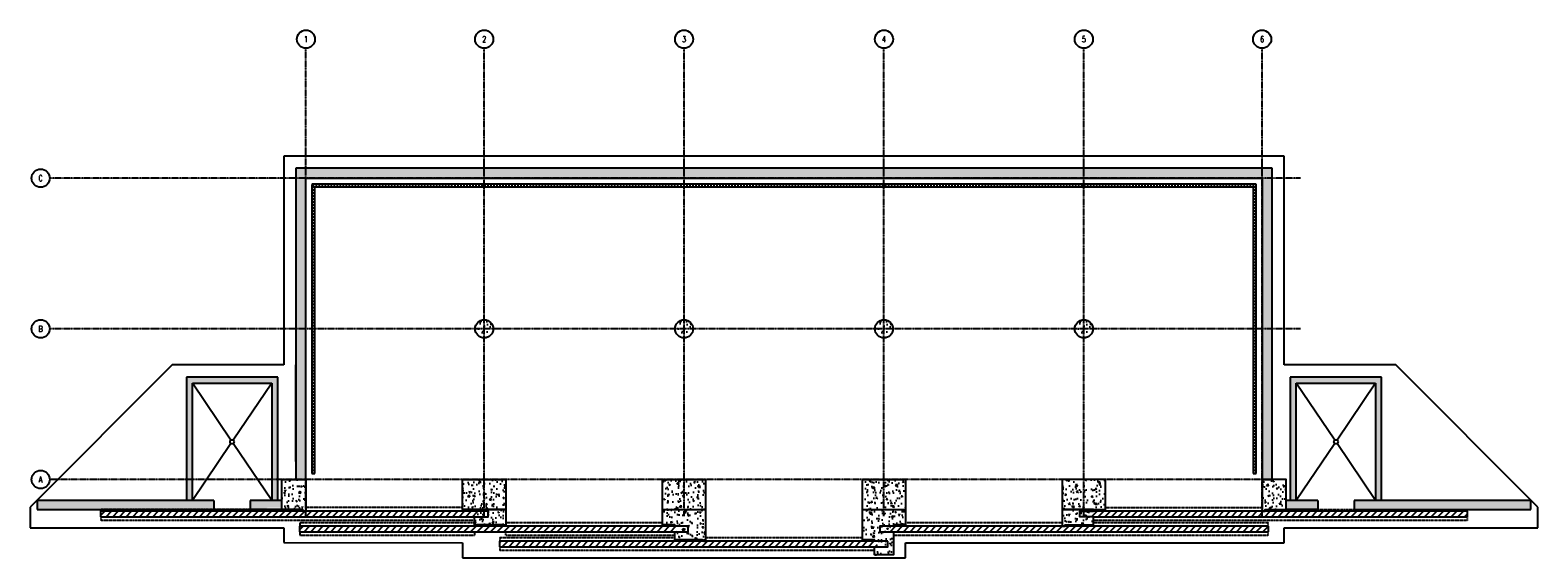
# Model space of a CAD drawing. Header units: inches. Extents: x -300 to 2702, y 737 to 1788.
import ezdxf

# ---------------------------------------------------------------- set-up
doc = ezdxf.new("R2010")
doc.units = ezdxf.units.IN
doc.header["$MEASUREMENT"] = 0
for name, pattern in [('CENTER2', [1.125, 0.75, -0.125, 0.125, -0.125]), ('Dash', [0.25, 0.125, -0.125]), ('Grid Line 1_2_', [0.875, 0.5, -0.125, 0.125, -0.125]), ('HIDDEN', [0.375, 0.25, -0.125])]:
    doc.linetypes.add(name, pattern=pattern)
for name, color, linetype in [('A-DETL-MEDM', 3, 'Continuous'), ('A-DETL-THIN', 1, 'Continuous'), ('A-FLOR', 173, 'Continuous'), ('A-FLOR-HDLN', 3, 'Dash'), ('A-WALL', 4, 'Continuous'), ('A-WALL-PATT', 8, 'Continuous'), ('S-COLS', 53, 'Continuous'), ('S-DOOR-TRNCH', 173, 'Continuous'), ('S-GRID', 1, 'CENTER2'), ('S-GRID-IDEN', 1, 'Continuous')]:
    doc.layers.add(name, color=color, linetype=linetype)
doc.layers.add('G-ANNO-NPLT', color=140, linetype='Continuous', plot=False)
doc.layers.add('S-DOOR-HTCH', color=9, linetype='Continuous', true_color=0x808080)
doc.layers.add('S-DOOR-OTLN', color=9, linetype='HIDDEN', true_color=0x808080)
doc.styles.add('Annotative', font='romans.shx', dxfattribs={"width": 0.8, "height": 0.125})
pattern_1 = [(50, (0, 0), (28.6904, -2.51009), [3, -33]), (355, (0, 0), (-5.55005, 30.0877), [2.4, -26.4]), (100.4514, (2.39, -0.21), (23.14035, 27.5776), [2.5496, -28.0457]), (46.1842, (0, 8), (42.68965, -6.62077), [4.5, -49.5]), (96.6356, (3.557, 7.45), (37.3865, 38.96474), [3.8244, -42.06855]), (351.1842, (0, 8), (37.3865, 38.96474), [3.6, -39.6]), (21, (4, 6), (23.87628, -16.10476), [3, -33]), (326, (4, 6), (9.7326, 29.006), [2.4, -26.4]), (71.4514, (5.99, 4.658), (33.6089, 12.90125), [2.5496, -28.0457]), (37.5, (0, 0), (0.486394, 13.315754), [0, -26.08, 0, -26.8, 0, -26.5]), (7.5, (0, 0), (10.52278, 15.77647), [0, -15.28, 0, -25.48, 0, -10.1]), (327.5, (-8.92, 0), (21.352897, -0.902195), [0, -10, 0, -31.2, 0, -41.4]), (317.5, (-12.92, 0), (23.32745, 4.0042), [0, -13, 0, -20.72, 0, -29.4])]
pattern_2 = [(50, (0, 0), (7.172602, -0.627521), [0.75, -8.25]), (355, (0, 0), (-1.387513, 7.52192), [0.6, -6.6]), (100.45144, (0.598, -0.052), (5.78509, 6.8944), [0.6374, -7.01142]), (46.1842, (0, 2), (10.672413, -1.65519), [1.125, -12.375]), (96.6356, (0.889, 1.862), (9.34662, 9.74119), [0.9561, -10.51714]), (351.1842, (0, 2), (9.34662, 9.74119), [0.9, -9.9]), (21, (1, 1.5), (5.96907, -4.02619), [0.75, -8.25]), (326, (1, 1.5), (2.433153, 7.2515), [0.6, -6.6]), (71.45144, (1.4974, 1.1645), (8.402224, 3.22531), [0.6374, -7.01142]), (37.5, (0, 0), (0.1215986, 3.3289385), [0, -6.52, 0, -6.7, 0, -6.625]), (7.5, (0, 0), (2.630695, 3.944117), [0, -3.82, 0, -6.37, 0, -2.525]), (327.5, (-2.23, 0), (5.3382244, -0.2255487), [0, -2.5, 0, -7.8, 0, -10.35]), (317.5, (-3.23, 0), (5.831862, 1.00105), [0, -3.25, 0, -5.18, 0, -7.35])]
pattern_3 = [(90, (0, 0), (-6, 4e-16), [])]
pattern_4 = [(0, (0, 0), (0, 6), [])]

# ---------------------------------------------------------------- blocks, each defined once
blk = doc.blocks.new('Grid - Circle 3_8_-570341-00_SP_Foundation Plan-TO FDN_DOC')
at = {"layer": 'S-GRID-IDEN'}
blk.add_circle((0, 0), 0.188, dxfattribs=at)
blk = doc.blocks.new('A$C53388742')
at = {"layer": 'A-WALL-PATT', "lineweight": -3}
h = blk.add_hatch(dxfattribs=at)
h.set_pattern_fill('FP_1', color=256, style=0, pattern_type=2)
h.set_pattern_definition(pattern_3)
h.paths.add_polyline_path([(261.1, 1475.2), (1201.1, 1475.2), (1201.1, 1481.2), (261.1, 1481.2)])
h = blk.add_hatch(dxfattribs=at)
h.set_pattern_fill('FP_2', color=256, style=0, pattern_type=2)
h.set_pattern_definition(pattern_4)
h.paths.add_polyline_path([(267.1, 905.2), (267.1, 1475.2), (261.1, 1475.2), (261.1, 905.2)])
h = blk.add_hatch(dxfattribs=at)
h.set_pattern_fill('FP_1', color=256, style=0, pattern_type=2)
h.set_pattern_definition(pattern_3)
h.paths.add_polyline_path([(2141.1, 1475.2), (2141.1, 1481.2), (1201.1, 1481.2), (1201.1, 1475.2), (1223.6, 1475.2)])
h = blk.add_hatch(dxfattribs=at)
h.set_pattern_fill('FP_2', color=256, style=0, pattern_type=2)
h.set_pattern_definition(pattern_4)
h.paths.add_polyline_path([(2141.1, 905.2), (2141.1, 1475.2), (2135.1, 1475.2), (2135.1, 905.2)])
for p, q in [((2141.1, 1481.2), (261.1, 1481.2)), ((261.1, 1480.9), (261.1, 905)), ((2141.1, 1475.2), (261.1, 1475.2)), ((267.1, 905.2), (267.1, 1475.2)), ((2135.1, 1475.2), (2135.1, 905.2)), ((2141.1, 905.2), (2141.1, 1481.2)), ((261.1, 905.2), (267.1, 905.2)), ((2135.1, 905.2), (2141.1, 905.2))]:
    blk.add_line(p, q, dxfattribs=at)

msp = doc.modelspace()

# ---------------------------------------------------------------- hatches: boundary and pattern name
at = {"layer": 'A-WALL-PATT', "lineweight": -3}
h = msp.add_hatch(dxfattribs=at)
h.set_pattern_fill('AR-CONC', color=8, scale=4, style=0)
h.set_pattern_definition([(50, (197.95, 842.81), (28.6904, -2.51009), [3, -33]), (355, (197.95, 842.81), (-5.55005, 30.0877), [2.4, -26.4]), (100.4514, (200.342, 842.6), (23.14035, 27.5776), [2.5496, -28.0457]), (46.1842, (197.95, 850.81), (42.68965, -6.62077), [4.5, -49.5]), (96.6356, (201.51, 850.26), (37.3865, 38.96474), [3.8244, -42.06855]), (351.1842, (197.95, 850.81), (37.3865, 38.96474), [3.6, -39.6]), (21, (201.95, 848.81), (23.87628, -16.10476), [3, -33]), (326, (201.95, 848.81), (9.7326, 29.006), [2.4, -26.4]), (71.4514, (203.94, 847.468), (33.6089, 12.90125), [2.5496, -28.0457]), (37.5, (197.951, 842.81), (0.486394, 13.315754), [0, -26.08, 0, -26.8, 0, -26.5]), (7.5, (197.951, 842.81), (10.52278, 15.77647), [0, -15.28, 0, -25.48, 0, -10.1]), (327.5, (189.031, 842.81), (21.352897, -0.902195), [0, -10, 0, -31.2, 0, -41.4]), (317.5, (185.031, 842.81), (23.32745, 4.0042), [0, -13, 0, -20.72, 0, -29.4])])
h.paths.add_polyline_path([(201.1, 851.2), (138.1, 851.2), (138.1, 833.2), (171.1, 833.2), (171.1, 836.2), (172.6, 836.2), (172.6, 837.2), (199.6, 837.2), (199.6, 836.2), (201.1, 836.2)])
h.paths.add_polyline_path([(193.1, 861.6), (181.1, 861.6), (181.1, 851.2), (193.1, 851.2)])
h.paths.add_polyline_path([(193.1, 893.2), (181.1, 893.2), (181.1, 861.6), (193.1, 861.6)])
h.paths.add_polyline_path([(193.1, 1097.2), (11.1, 1097.2), (11.1, 893.2), (23.1, 893.2), (23.1, 1085.2), (181.1, 1085.2), (181.1, 893.2), (193.1, 893.2)])
h.paths.add_polyline_path([(23.1, 893.2), (11.1, 893.2), (11.1, 861.6), (23.1, 861.6)])
h.paths.add_polyline_path([(23.1, 861.6), (11.1, 861.6), (11.1, 851.2), (23.1, 851.2)])
h.paths.add_polyline_path([(66.1, 851.2), (11.1, 851.2), (-159.1, 851.2), (-159.1, 833.2), (66.1, 833.2)])
edge = h.paths.add_edge_path()
edge.add_line((-159.1, 851.2), (-197.9, 851.2))
edge.add_arc((-186, 849.6), 12, 172.4149, 180)
edge.add_line((-198, 849.6), (-198, 833.2))
edge.add_line((-198, 833.2), (-159.1, 833.2))
edge.add_line((-159.1, 833.2), (-159.1, 851.2))
edge = h.paths.add_edge_path()
edge.add_arc((-186, 849.6), 12, 172.4149, 180, ccw=False)
edge.add_line((-197.9, 851.2), (-285.9, 851.2))
edge.add_line((-285.9, 851.2), (-285.9, 833.2))
edge.add_line((-285.9, 833.2), (-198, 833.2))
edge.add_line((-198, 833.2), (-198, 849.6))
h.paths.add_polyline_path([(2264.1, 851.2), (2201.1, 851.2), (2201.1, 833), (2264.1, 833)])
h.paths.add_polyline_path([(2221.1, 1085.2), (2379.1, 1085.2), (2379.1, 851.2), (2391.1, 851.2), (2391.1, 1097.2), (2209.1, 1097.2), (2209.1, 851.2), (2221.1, 851.2)])
h.paths.add_polyline_path([(2650.9, 851.2), (2336.1, 851.2), (2336.1, 833.2), (2650.9, 833.2)])
h.paths.add_polyline_path([(2688.1, 851.2), (2650.5, 851.2), (2650.5, 849.4), (2650.7, 846.4), (2650.9, 840.4), (2650.5, 837.4), (2650.5, 833.2), (2688.1, 833.2)])
h.paths.add_polyline_path([(2173.1, 1513.2), (229, 1513.2), (229, 1132.5), (229, 947.2), (249.1, 947.2), (249.1, 1132.5), (249.1, 1493.2), (2153.1, 1493.2), (2153.1, 947.2), (2173.1, 947.2), (2173.1, 1121.2)])
h.paths.add_polyline_path([(249.1, 947.2), (229, 947.2), (229, 929.2), (229, 893.2), (249.1, 893.2)])
h.paths.add_polyline_path([(2173.1, 947.2), (2153.1, 947.2), (2153.1, 893.2), (2173.1, 893.2)])
h = msp.add_hatch(dxfattribs=at)
h.set_pattern_fill('AR-CONC', color=8, scale=4, style=0)
h.set_pattern_definition([(50, (-1194, 2e-12), (28.6904, -2.51009), [3, -33]), (355, (-1194, 2e-12), (-5.55005, 30.0877), [2.4, -26.4]), (100.4514, (-1191.61, -0.21), (23.14035, 27.5776), [2.5496, -28.0457]), (46.1842, (-1194, 8), (42.68965, -6.62077), [4.5, -49.5]), (96.6356, (-1190.443, 7.45), (37.3865, 38.96474), [3.8244, -42.06855]), (351.1842, (-1194, 8), (37.3865, 38.9647), [3.6, -39.6]), (21, (-1190, 6), (23.87628, -16.10476), [3, -33]), (326, (-1190, 6), (9.7326, 29.006), [2.4, -26.4]), (71.4514, (-1188.01, 4.658), (33.6089, 12.90125), [2.5496, -28.0457]), (37.5, (-1194, 2e-12), (0.486394, 13.315754), [0, -26.08, 0, -26.8, 0, -26.5]), (7.5, (-1194, 2e-12), (10.52278, 15.77647), [0, -15.28, 0, -25.48, 0, -10.1]), (327.5, (-1202.92, 2e-12), (21.3529, -0.902195), [0, -10, 0, -31.2, 0, -41.4]), (317.5, (-1206.92, 2e-12), (23.32745, 4.0042), [0, -13, 0, -20.72, 0, -29.4])])
edge = h.paths.add_edge_path()
edge.add_arc((604.1, 1193.2), 18, 0, 360)
h = msp.add_hatch(dxfattribs=at)
h.set_pattern_fill('AR-CONC', color=8, scale=4, style=0)
h.set_pattern_definition([(50, (-796, 1e-12), (28.6904, -2.51009), [3, -33]), (355, (-796, 1e-12), (-5.55005, 30.0877), [2.4, -26.4]), (100.4514, (-793.61, -0.21), (23.14035, 27.5776), [2.5496, -28.0457]), (46.1842, (-796, 8), (42.68965, -6.62077), [4.5, -49.5]), (96.6356, (-792.443, 7.45), (37.3865, 38.96474), [3.8244, -42.06855]), (351.1842, (-796, 8), (37.3865, 38.9647), [3.6, -39.6]), (21, (-792, 6), (23.87628, -16.10476), [3, -33]), (326, (-792, 6), (9.7326, 29.006), [2.4, -26.4]), (71.4514, (-790.01, 4.658), (33.6089, 12.90125), [2.5496, -28.0457]), (37.5, (-796, 1e-12), (0.486394, 13.315754), [0, -26.08, 0, -26.8, 0, -26.5]), (7.5, (-796, 1e-12), (10.52278, 15.77647), [0, -15.28, 0, -25.48, 0, -10.1]), (327.5, (-804.92, 1e-12), (21.3529, -0.902195), [0, -10, 0, -31.2, 0, -41.4]), (317.5, (-808.92, 1e-12), (23.32745, 4.0042), [0, -13, 0, -20.72, 0, -29.4])])
edge = h.paths.add_edge_path()
edge.add_arc((1002.1, 1193.2), 18, 0, 360)
h = msp.add_hatch(dxfattribs=at)
h.set_pattern_fill('AR-CONC', color=8, scale=4, style=0)
h.set_pattern_definition([(50, (-398, 9e-13), (28.6904, -2.51009), [3, -33]), (355, (-398, 9e-13), (-5.55005, 30.0877), [2.4, -26.4]), (100.4514, (-395.61, -0.21), (23.14035, 27.5776), [2.5496, -28.0457]), (46.1842, (-398, 8), (42.68965, -6.62077), [4.5, -49.5]), (96.6356, (-394.443, 7.45), (37.3865, 38.96474), [3.8244, -42.06855]), (351.1842, (-398, 8), (37.3865, 38.9647), [3.6, -39.6]), (21, (-394, 6), (23.87628, -16.10476), [3, -33]), (326, (-394, 6), (9.7326, 29.006), [2.4, -26.4]), (71.4514, (-392.01, 4.658), (33.6089, 12.90125), [2.5496, -28.0457]), (37.5, (-398, 9e-13), (0.486394, 13.315754), [0, -26.08, 0, -26.8, 0, -26.5]), (7.5, (-398, 9e-13), (10.52278, 15.77647), [0, -15.28, 0, -25.48, 0, -10.1]), (327.5, (-406.92, 9e-13), (21.3529, -0.902195), [0, -10, 0, -31.2, 0, -41.4]), (317.5, (-410.92, 9e-13), (23.32745, 4.0042), [0, -13, 0, -20.72, 0, -29.4])])
edge = h.paths.add_edge_path()
edge.add_arc((1400.1, 1193.2), 18, 0, 360)
h = msp.add_hatch(dxfattribs=at)
h.set_pattern_fill('AR-CONC', color=8, scale=4, style=0)
h.set_pattern_definition(pattern_1)
edge = h.paths.add_edge_path()
edge.add_arc((1798.1, 1193.2), 18, 0, 360)
h = msp.add_hatch(dxfattribs=at)
h.set_pattern_fill('AR-CONC', color=8, scale=4, style=0)
h.paths.add_polyline_path([(204.1, 833.2), (249.1, 833.2), (249.1, 893.2), (201.1, 893.2), (201.1, 833.2)])
h = msp.add_hatch(dxfattribs=at)
h.set_pattern_fill('AR-CONC', color=8, scale=4, style=0)
h.paths.add_polyline_path([(647.1, 833.2), (647.1, 893.2), (561.1, 893.2), (561.1, 833.2), (609.9, 833.2)])
h = msp.add_hatch(dxfattribs=at)
h.set_pattern_fill('AR-CONC', color=8, scale=4, style=0)
h.paths.add_polyline_path([(1045.1, 833.2), (1045.1, 893.2), (959.1, 893.2), (959.1, 833.2)])
at = {"layer": 'A-WALL-PATT', "linetype": 'Continuous', "lineweight": -3}
h = msp.add_hatch(dxfattribs=at)
h.set_pattern_fill('AR-CONC', color=8, scale=4, angle=90, style=0)
h.paths.add_polyline_path([(1357.1, 833.2), (1443.1, 833.2), (1443.1, 893.2), (1357.1, 893.2)])
h = msp.add_hatch(dxfattribs=at)
h.set_pattern_fill('AR-CONC', color=8, scale=4, angle=90, style=0)
h.set_pattern_definition([(140, (0, 0), (2.51009, 28.6904), [3, -33]), (85, (0, 0), (-30.0877, -5.55005), [2.4, -26.4]), (190.4514, (0.21, 2.39), (-27.5776, 23.14035), [2.5496, -28.0457]), (136.1842, (-8, -1e-14), (6.6208, 42.68965), [4.5, -49.5]), (186.6356, (-7.45, 3.557), (-38.96474, 37.3865), [3.8244, -42.06855]), (81.1842, (-8, -1e-14), (-38.9647, 37.3865), [3.6, -39.6]), (111, (-6, 4), (16.10476, 23.87628), [3, -33]), (56, (-6, 4), (-29.006, 9.7326), [2.4, -26.4]), (161.4514, (-4.658, 5.99), (-12.90125, 33.6089), [2.5496, -28.0457]), (127.5, (0, 0), (-13.315754, 0.486394), [0, -26.08, 0, -26.8, 0, -26.5]), (97.5, (0, 0), (-15.77647, 10.52278), [0, -15.28, 0, -25.48, 0, -10.1]), (57.5, (1e-14, -8.92), (0.902195, 21.3529), [0, -10, 0, -31.2, 0, -41.4]), (47.5, (2e-14, -12.92), (-4.0042, 23.32745), [0, -13, 0, -20.72, 0, -29.4])])
h.paths.add_polyline_path([(1755.1, 833.2), (1841.1, 833.2), (1841.1, 893.2), (1755.1, 893.2)])
at = {"layer": 'A-WALL-PATT', "lineweight": -3}
h = msp.add_hatch(dxfattribs=at)
h.set_pattern_fill('AR-CONC', color=8, scale=4, style=0)
h.set_pattern_definition(pattern_1)
h.paths.add_polyline_path([(2153.1, 833.2), (2165.1, 833.2), (2201.1, 833), (2201.1, 845.2), (2201.1, 893.2), (2153.1, 893.2), (2153.1, 837.4)])
h = msp.add_hatch(dxfattribs=at)
h.set_pattern_fill('AR-CONC', color=256, scale=4, style=0)
h.paths.add_polyline_path([(567.1, 830.2), (567.1, 833.2), (561.1, 833.2), (561.1, 830.2)])
h = msp.add_hatch(dxfattribs=at)
h.set_pattern_fill('AR-CONC', color=8, scale=4, style=0)
h.paths.add_polyline_path([(591.1, 803.2), (591.1, 819.2), (585.1, 819.2), (585.1, 803.2)])
h = msp.add_hatch(dxfattribs=at)
h.set_pattern_fill('AR-CONC', color=8, scale=4, style=0)
h.paths.add_polyline_path([(641.1, 803.2), (647.1, 803.2), (647.1, 833.2), (591.1, 833.2), (591.1, 803.2), (609.9, 803.2)])
h = msp.add_hatch(dxfattribs=at)
h.set_pattern_fill('AR-CONC', color=8, scale=4, style=0)
h.paths.add_polyline_path([(1045.1, 803.2), (1045.1, 833.2), (959.1, 833.2), (959.1, 803.2), (989.1, 803.2)])
h = msp.add_hatch(dxfattribs=at)
h.set_pattern_fill('AR-CONC', color=8, scale=4, style=0)
h.paths.add_polyline_path([(1437.1, 803.2), (1443.1, 803.2), (1443.1, 833.2), (1357.1, 833.2), (1357.1, 803.2), (1413.1, 803.2)])
h = msp.add_hatch(dxfattribs=at)
h.set_pattern_fill('AR-CONC', color=8, scale=4, style=0)
h.paths.add_polyline_path([(1811.1, 803.2), (1811.1, 833.2), (1755.1, 833.2), (1755.1, 803.2), (1761.1, 803.2)])
h = msp.add_hatch(dxfattribs=at)
h.set_pattern_fill('AR-CONC', color=8, scale=5, style=0)
h.paths.add_polyline_path([(1817.1, 803.2), (1817.1, 819.2), (1811.1, 819.2), (1811.1, 803.2)])
h = msp.add_hatch(dxfattribs=at)
h.set_pattern_fill('AR-CONC', color=8, style=0)
h.set_pattern_definition(pattern_2)
h.paths.add_polyline_path([(647.1, 800.2), (647.1, 803.2), (641.1, 803.2), (641.1, 800.2)])
h = msp.add_hatch(dxfattribs=at)
h.set_pattern_fill('AR-CONC', color=256, scale=5, style=0)
h.paths.add_polyline_path([(989.1, 773.2), (989.1, 789.2), (983.1, 789.2), (983.1, 773.2)])
h = msp.add_hatch(dxfattribs=at)
h.set_pattern_fill('AR-CONC', color=8, scale=4, style=0)
h.paths.add_polyline_path([(989.1, 773.2), (1045.1, 773.2), (1045.1, 803.2), (989.1, 803.2), (989.1, 777.1)])
h = msp.add_hatch(dxfattribs=at)
h.set_pattern_fill('AR-CONC', color=8, scale=4, style=0)
h.paths.add_polyline_path([(1357.1, 773.2), (1387.1, 773.2), (1387.1, 789.2), (1413.1, 789.2), (1413.1, 803.2), (1357.1, 803.2), (1357.1, 777.1)])
h = msp.add_hatch(dxfattribs=at)
h.set_pattern_fill('AR-CONC', color=8, scale=4, style=0)
h.paths.add_polyline_path([(1419.1, 743.2), (1419.1, 789.2), (1387.1, 789.2), (1387.1, 743.2)])
h = msp.add_hatch(dxfattribs=at)
h.set_pattern_fill('AR-CONC', color=256, scale=5, style=0)
h.paths.add_polyline_path([(1761.1, 800.2), (1761.1, 803.2), (1755.1, 803.2), (1755.1, 800.2)])
h = msp.add_hatch(dxfattribs=at)
h.set_pattern_fill('AR-CONC', color=8, style=0)
h.set_pattern_definition(pattern_2)
h.paths.add_polyline_path([(1045.1, 770.2), (1045.1, 773.2), (1039.1, 773.2), (1039.1, 770.2)])
h = msp.add_hatch(dxfattribs=at)
h.set_pattern_fill('AR-CONC', color=256, scale=4, style=0)
h.paths.add_polyline_path([(1363.1, 770.2), (1363.1, 773.2), (1357.1, 773.2), (1357.1, 770.2)])
h = msp.add_hatch(dxfattribs=at)
h.set_pattern_fill('AR-CONC', color=8, scale=4, style=0)
h.paths.add_polyline_path([(1387.1, 743.2), (1387.1, 759.2), (1381.1, 759.2), (1381.1, 743.2)])
at = {"layer": 'S-DOOR-HTCH'}
h = msp.add_hatch(dxfattribs=at)
h.set_pattern_fill('ANSI31', color=256, scale=75)
h.paths.add_polyline_path([(-158.9, 830.2), (591.1, 830.2), (591.1, 819.2), (-158.9, 819.2)])
h = msp.add_hatch(dxfattribs=at)
h.set_pattern_fill('ANSI31', color=256, scale=75)
h.paths.add_polyline_path([(1811.1, 830.2), (2561.1, 830.2), (2561.1, 819.2), (1811.1, 819.2)])
h = msp.add_hatch(dxfattribs=at)
h.set_pattern_fill('ANSI31', color=256, scale=75)
h.paths.add_polyline_path([(237.1, 800.2), (989.1, 800.2), (989.1, 789.2), (237.1, 789.2)])
h = msp.add_hatch(dxfattribs=at)
h.set_pattern_fill('ANSI31', color=256, scale=75)
h.paths.add_polyline_path([(1413.1, 800.2), (2165.1, 800.2), (2165.1, 789.2), (1413.1, 789.2)])
h = msp.add_hatch(dxfattribs=at)
h.set_pattern_fill('ANSI31', color=256, scale=75)
h.paths.add_polyline_path([(635.1, 770.2), (1387.1, 770.2), (1387.1, 759.2), (635.1, 759.2)])

# ---------------------------------------------------------------- linework, layer by layer
at = {"layer": 'A-DETL-MEDM'}
for centre in [(102.1, 968.2), (2300.1, 968.2)]:
    msp.add_circle(centre, 4.06, dxfattribs=at)
at = {"layer": 'A-DETL-THIN', "lineweight": -3}
for p, q in [((229, 929.2), (229, 1121.2)), ((2173.1, 929.2), (2173.1, 1121.2)), ((19.1, 851.2), (-176.8, 851.2))]:
    msp.add_line(p, q, dxfattribs=at)
at = {"layer": 'A-DETL-THIN'}
for p, q in [((99.8, 971.6), (23.1, 1085.2)), ((181.1, 1085.2), (104.4, 971.6)), ((2297.8, 971.6), (2221.1, 1085.2)), ((2379.1, 1085.2), (2302.4, 971.6)), ((99.8, 964.8), (23.1, 851.2)), ((181.1, 851.2), (104.4, 964.8)), ((2297.8, 964.8), (2221.1, 851.2)), ((2379.1, 851.2), (2302.4, 964.8))]:
    msp.add_line(p, q, dxfattribs=at)
at = {"layer": 'A-FLOR', "lineweight": -3}
for p, q in [((2197.1, 1537.2), (205, 1537.2)), ((205, 1537.2), (205, 1121.2)), ((2197.1, 1121.2), (2197.1, 1537.2)), ((-16.9, 1121.2), (-299.9, 838.2)), ((205, 1121.2), (-16.9, 1121.2)), ((2419.1, 1121.2), (2197.1, 1121.2)), ((2702.1, 838.2), (2419.1, 1121.2)), ((-299.9, 838.2), (-299.9, 797.2)), ((2702.1, 797.2), (2702.1, 838.2)), ((-299.9, 797.2), (205, 797.2)), ((205, 797.2), (205, 767.6)), ((2197.1, 797.2), (2702.1, 797.2)), ((2197.1, 767.2), (2197.1, 797.2)), ((205, 767.6), (561.1, 767.2)), ((561.1, 767.2), (561.1, 737.2)), ((1443.1, 737.2), (1443.1, 767.2)), ((1443.1, 767.2), (2197.1, 767.2)), ((561.1, 737.2), (1443.1, 737.2))]:
    msp.add_line(p, q, dxfattribs=at)
at = {"layer": 'A-FLOR-HDLN', "lineweight": -3}
for p, q in [((-158.9, 833.2), (-158.9, 833.2)), ((2201.1, 833.2), (2201.1, 833))]:
    msp.add_line(p, q, dxfattribs=at)
at = {"layer": 'A-WALL', "lineweight": -3}
for p, q in [((2173.1, 1513.2), (229, 1513.2)), ((229, 1513.2), (229, 1132.5)), ((2173.1, 893.2), (2173.1, 1513.2)), ((249.1, 1493.2), (2153.1, 1493.2)), ((249.1, 1132.5), (249.1, 1493.2)), ((2153.1, 1493.2), (2153.1, 893.2)), ((229, 1132.5), (229, 893.2)), ((249.1, 893.2), (249.1, 1132.5)), ((193.1, 1097.2), (11.1, 1097.2)), ((11.1, 1097.2), (11.1, 851.2)), ((23.1, 1085.2), (181.1, 1085.2)), ((23.1, 851.2), (23.1, 1085.2)), ((181.1, 1085.2), (181.1, 851.2)), ((193.1, 851.2), (193.1, 1097.2)), ((2391.1, 1097.2), (2209.1, 1097.2)), ((2209.1, 1097.2), (2209.1, 851.2)), ((2221.1, 1085.2), (2379.1, 1085.2)), ((2221.1, 851.2), (2221.1, 1085.2)), ((2379.1, 1085.2), (2379.1, 851.2)), ((2391.1, 851.2), (2391.1, 1097.2)), ((66.1, 851.2), (-285.9, 851.2)), ((11.1, 851.2), (-285.9, 851.2)), ((-285.9, 851.2), (-285.9, 833.2)), ((-285.9, 845.2), (-285.9, 833.2)), ((66.1, 851.2), (11.1, 851.2)), ((66.1, 851.2), (66.1, 833.2)), ((201.1, 851.2), (138.1, 851.2)), ((138.1, 851.2), (138.1, 833.2)), ((2264.1, 851.2), (2201.1, 851.2)), ((2264.1, 851.2), (2264.1, 833.2)), ((2688.1, 851.2), (2336.1, 851.2)), ((2336.1, 851.2), (2336.1, 833.2)), ((2688.1, 833.2), (2688.1, 851.2)), ((-285.9, 833.2), (168.1, 833.2)), ((-285.9, 833.2), (66.1, 833.2)), ((201.1, 833.2), (138.1, 833.2)), ((2264.1, 833.2), (2201.1, 833.2)), ((2336.1, 833.2), (2688.1, 833.2))]:
    msp.add_line(p, q, dxfattribs=at)
at = {"layer": 'G-ANNO-NPLT'}
msp.add_line((2153.1, 893.2), (2173.1, 893.2), dxfattribs=at)
at = {"layer": 'S-COLS', "lineweight": -3}
for p, q in [((959.1, 833.2), (1045.1, 833.2)), ((1357.1, 833.2), (1443.1, 833.2))]:
    msp.add_line(p, q, dxfattribs=at)
for points in [[(201.1, 893.2), (249.1, 893.2), (249.1, 830.2), (243.1, 830.2), (243.1, 833.2), (201.1, 833.2)], [(647.1, 893.2), (647.1, 800.2), (641.1, 800.2), (641.1, 803.2), (585.1, 803.2), (585.1, 819.2), (612.2, 819.2), (612.2, 830.2), (585.1, 830.2), (585.1, 833.2), (647.1, 833.2), (561.1, 833.2), (561.1, 893.2)], [(1045.1, 893.2), (1045.1, 770.2), (1039.1, 770.2), (1039.1, 773.2), (983.6, 773.2), (983.6, 789.2), (1010.2, 789.2), (1010.2, 800.2), (983.6, 800.2), (983.6, 803.2), (959.1, 803.2), (959.1, 893.2)], [(1407.6, 770.2), (1381.1, 770.2), (1381.1, 773.2), (1357.1, 773.2), (1357.1, 893.2), (1443.1, 893.2), (1443.1, 803.2), (1419.1, 803.2), (1419.1, 800.2), (1392, 800.2), (1392, 789.2), (1419.1, 789.2), (1419.1, 743.2), (1381.1, 743.2), (1381.1, 759.2), (1407.6, 759.2)], [(1755.1, 893.2), (1755.1, 800.2), (1761.1, 800.2), (1761.1, 803.2), (1817.1, 803.2), (1817.1, 819.2), (1789.9, 819.2), (1789.9, 830.2), (1817.1, 830.2), (1817.1, 833.2), (1755.1, 833.2), (1841.1, 833.2), (1841.1, 893.2)], [(2153.1, 830.2), (2159.1, 830.2), (2159.1, 833.2), (2201.1, 833.2), (2201.1, 893.2), (2153.1, 893.2)]]:
    msp.add_lwpolyline(points, close=True, dxfattribs=at)
at = {"layer": 'S-COLS'}
for centre in [(604.1, 1193.2), (1002.1, 1193.2), (1400.1, 1193.2), (1798.1, 1193.2)]:
    msp.add_circle(centre, 18, dxfattribs=at)
at = {"layer": 'S-DOOR-OTLN', "linetype": 'Dash'}
for p, q in [((-158.9, 830.2), (-158.9, 833.2)), ((-158.9, 819.2), (-158.9, 811.7)), ((2561.1, 830.2), (2561.1, 833.2)), ((2561.1, 819.2), (2561.1, 811.7)), ((237.1, 807.7), (237.1, 800.2)), ((237.1, 789.2), (237.1, 781.7)), ((585.1, 789.2), (585.1, 781.7)), ((2165.1, 800.2), (2165.1, 807.7)), ((2165.1, 781.7), (2165.1, 789.2)), ((635.1, 777.7), (635.1, 770.2)), ((635.1, 759.2), (635.1, 751.7))]:
    msp.add_line(p, q, dxfattribs=at)
at = {"layer": 'S-DOOR-OTLN', "lineweight": -3}
for p, q in [((585.1, 811.7), (-158.9, 811.7)), ((2561.1, 811.7), (1817.1, 811.7)), ((2159.1, 833.2), (2561.1, 833.2)), ((237.1, 807.7), (585.1, 807.7)), ((585.1, 781.7), (237.1, 781.7)), ((585.1, 807.7), (585.1, 800.2)), ((647.1, 807.7), (959.1, 807.7)), ((647.1, 781.7), (647.1, 789.2)), ((983.1, 781.7), (647.1, 781.7)), ((2165.1, 781.7), (1419.1, 781.7)), ((1443.1, 807.7), (1755.1, 807.7)), ((1817.1, 807.7), (2165.1, 807.7)), ((635.1, 777.7), (983.1, 777.7)), ((1381.1, 751.7), (635.1, 751.7)), ((1045.1, 777.7), (1356.5, 777.7))]:
    msp.add_line(p, q, dxfattribs=at)
for points in [[(561.1, 837.7), (249.1, 837.7), (249.1, 830.2), (243.1, 830.2), (243.1, 833.2), (-158.9, 833.2)], [(1841.1, 837.7), (2153.1, 837.7), (2153.1, 830.2), (2159.1, 830.2), (2159.1, 833.2)]]:
    msp.add_lwpolyline(points, dxfattribs=at)
at = {"layer": 'S-DOOR-TRNCH', "lineweight": -3}
for p, q in [((-158.9, 819.2), (-158.9, 830.2)), ((591.1, 830.2), (-158.9, 830.2)), ((-158.9, 819.2), (585.1, 819.2)), ((2561.1, 830.2), (1811.1, 830.2)), ((1817.1, 819.2), (2561.1, 819.2)), ((2561.1, 830.2), (2561.1, 819.2)), ((237.1, 789.2), (237.1, 800.2)), ((641.1, 800.2), (237.1, 800.2)), ((237.1, 789.2), (983.1, 789.2)), ((989.1, 800.2), (647.1, 800.2)), ((2165.1, 800.2), (1413.1, 800.2)), ((1419.1, 789.2), (2165.1, 789.2)), ((2165.1, 800.2), (2165.1, 789.2)), ((635.1, 759.2), (635.1, 770.2)), ((1387.1, 770.2), (635.1, 770.2)), ((635.1, 759.2), (1381.1, 759.2))]:
    msp.add_line(p, q, dxfattribs=at)
at = {"layer": 'S-GRID', "linetype": 'Grid Line 1_2_', "lineweight": -3}
for p, q in [((249.1, 1132.5), (249.1, 1751.9)), ((604.1, 820.1), (604.1, 1751.9)), ((1002.1, 820.1), (1002.1, 1751.9)), ((1400.1, 820.1), (1400.1, 1751.9)), ((1798.1, 820.1), (1798.1, 1751.9)), ((2153.1, 820.1), (2153.1, 1751.9)), ((2229.6, 1493.2), (-261.1, 1493.2)), ((2229.6, 1193.2), (-261.1, 1193.2)), ((249.1, 820.1), (249.1, 1132.5)), ((2201.1, 893.2), (-261.1, 893.2))]:
    msp.add_line(p, q, dxfattribs=at)

# ---------------------------------------------------------------- block references
at = {"lineweight": -3}
msp.add_blockref('A$C53388742', (0, 0), dxfattribs=at)
at = {"layer": 'S-GRID-IDEN', "lineweight": -3, "xscale": 95.99999999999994, "yscale": 95.99999999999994, "zscale": 95.99999999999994}
for p in [(249.1, 1769.9), (604.1, 1769.9), (1002.1, 1769.9), (1400.1, 1769.9), (1798.1, 1769.9), (2153.1, 1769.9)]:
    msp.add_blockref('Grid - Circle 3_8_-570341-00_SP_Foundation Plan-TO FDN_DOC', p, dxfattribs=at)
at = {"layer": 'S-GRID-IDEN', "lineweight": -3, "xscale": 95.99999999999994, "yscale": 95.99999999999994, "zscale": 95.99999999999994, "rotation": 89.9999999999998}
for p in [(-279.1, 1493.2), (-279.1, 1193.2), (-279.1, 893.2)]:
    msp.add_blockref('Grid - Circle 3_8_-570341-00_SP_Foundation Plan-TO FDN_DOC', p, dxfattribs=at)

# ---------------------------------------------------------------- texts
at = {"layer": 'S-GRID-IDEN', "lineweight": -3, "char_height": 12, "width": 12.32, "attachment_point": 5, "style": 'Annotative'}
for s, insert in [('1', (249.1, 1769.9)), ('2', (604.1, 1769.9)), ('3', (1002.1, 1769.9)), ('4', (1400.1, 1769.9)), ('5', (1798.1, 1769.9)), ('6', (2153.1, 1769.9)), ('C', (-279.1, 1493.2)), ('B', (-279.1, 1193.2)), ('A', (-279.1, 893.2))]:
    msp.add_mtext(s, dxfattribs=dict(at, insert=insert))

doc.saveas('drawing.dxf')
